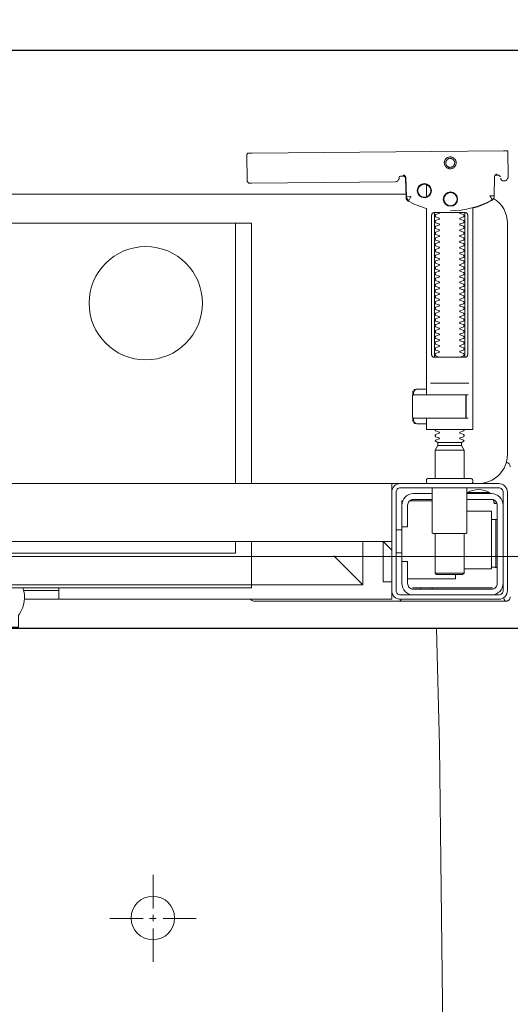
# Model space of a CAD drawing. Header units: millimetres. Extents: x 23192 to 177760, y -399809 to -79279.
# Tile 111 of 256: x 51629 to 51646, y -194685 to -194651. Entities that reach past the tile are written whole.
import ezdxf

# ---------------------------------------------------------------- set-up
doc = ezdxf.new("R2010")
doc.units = ezdxf.units.MM
doc.linetypes.add('CARKOVANA', pattern=[7.5, 5, -2.5])
doc.linetypes.add('HIDDEN2', pattern=[4.7625, 3.175, -1.5875])
doc.layers.get('0').update_dxf_attribs({"lineweight": 0})
for name, color, linetype, lineweight in [('!! 0_ Istn-sciany', 3, 'Continuous', 30), ('!! 2 ZABUDOWA GK-MDF', 54, 'Continuous', 13), ('!! 2_wypos-sanitarne', 240, 'Continuous', 9), ('!! wymiary osi', 250, 'Continuous', 9)]:
    doc.layers.add(name, color=color, linetype=linetype, lineweight=lineweight)
doc.layers.add('!! 1_Wyburzenia', color=252, linetype='CARKOVANA', lineweight=13, true_color=0x696969)
doc.layers.add('!! 2_WYBURZENIA DO REMONTU', color=7, linetype='Continuous', lineweight=0, true_color=0x4d4d4d, plot=False)
doc.layers.add('!!_@ wypos sanit nd', color=7, linetype='Continuous', lineweight=0, plot=False)
doc.layers.add('Powierzchnia', color=140, linetype='Continuous', lineweight=5, plot=False)
doc.styles.add('TXT', font='simplex.shx')
doc.dimstyles.new('DIM50', dxfattribs={"dimscale": 5, "dimtxt": 2.5, "dimasz": 1.5, "dimexe": 0, "dimexo": 0, "dimgap": 0.5, "dimtad": 1, "dimdec": 4, "dimrnd": 0.5, "dimdsep": 46, "dimtxsty": 'TXT', "dimblk1": 'TICK1', "dimblk2": 'TICK1', "dimsah": 1, "dimcen": 0, "dimse1": 1, "dimse2": 1, "dimclrd": 1, "dimclre": 7, "dimclrt": 9, "dimadec": 0, "dimazin": 0, "dimtfac": 1, "dimtdec": 4, "dimtmove": 2, "dimatfit": 3, "dimldrblk": 'TICK1', "dimfxl": 1, "dimtolj": 1, "dimarcsym": 0})

# ---------------------------------------------------------------- blocks, each defined once
blk = doc.blocks.new('A$C351F644B')
for p, q in [((13.073, 19.983), (-13.073, 19.983)), ((-20, 17.5), (20, 17.5)), ((20, 0), (-20, 0))]:
    blk.add_line(p, q)
blk.add_circle((0, 8.75), 1.959)
blk = doc.blocks.new('A$Cff2eaf8b')
for points in [[(0.19864, 0.08252), (0.11173, 0.08169)], [(0.20013, 0.08252), (0.20025, 0.07353)], [(0.16386, 0.07389), (0.16409, 0.07384), (0.16425, 0.07378), (0.1644, 0.07368), (0.16452, 0.07356), (0.16463, 0.07342), (0.16471, 0.07326), (0.16476, 0.07309), (0.16478, 0.07292), (0.16496, 0.06636), (0.16497, 0.06624), (0.16498, 0.06614), (0.165, 0.06604), (0.16503, 0.06594), (0.16507, 0.06584), (0.16511, 0.06575), (0.16516, 0.06566), (0.16521, 0.06557), (0.16527, 0.06549), (0.16534, 0.0654), (0.16542, 0.06533), (0.1655, 0.06526), (0.16558, 0.06519), (0.16567, 0.06513), (0.16576, 0.06508), (0.16651, 0.0647), (0.16726, 0.06433), (0.16803, 0.06399), (0.16881, 0.06367), (0.1696, 0.06337), (0.17039, 0.06309), (0.17119, 0.06284), (0.172, 0.0626), (0.172, -0.00186)], [(0.1651, 0.06653), (0.16492, 0.07312), (0.1649, 0.07329), (0.16485, 0.07345), (0.16478, 0.07361), (0.16467, 0.07374), (0.16455, 0.07386), (0.16441, 0.07396), (0.16425, 0.07403), (0.16409, 0.07408), (0.16391, 0.07409)], [(0.19757, 0.07355), (0.19749, 0.07368), (0.19738, 0.0738), (0.19726, 0.0739), (0.19713, 0.07399), (0.19698, 0.07405), (0.19683, 0.07408), (0.19667, 0.07409), (0.19577, 0.07408)], [(0.172, 0.07087), (0.172, 0.06656)], [(0.16493, 0.0675), (-0.16477, 0.0675)], [(0.17483, 0.06014), (0.17483, 0.01214)], [(0.18523, 0.01214), (0.18523, 0.06014)], [(-0.11847, -0.0325), (-0.11847, 0.0575), (0.11153, 0.0575), (0.11153, -0.0325)], [(0.10602, 0.0575), (0.10602, -0.0325)], [(0.16811, -0.00015), (0.16776, -0.00056), (0.16776, -0.00022), (0.16779, -0.00011), (0.16786, -0.00004), (0.16797, 0), (0.1681, 0.00001), (0.16822, 0.00001), (0.16841, 0.00003), (0.16887, 0.00014), (0.172, 0.00014)], [(0.16848, 0.00006), (0.16856, 0.00012), (0.16876, 0.00014)], [(0.18662, 0.00214), (0.17345, 0.00214)], [(0.16732, -0.0019), (0.16732, -0.00074), (0.16736, -0.00062), (0.16746, -0.00054), (0.16767, -0.00049)], [(0.16751, -0.00165), (0.16754, -0.00139), (0.16766, -0.00086)], [(0.17371, -0.00186), (0.18481, -0.00186), (0.18637, -0.00186)], [(0.16767, -0.01124), (0.16755, -0.01122), (0.16746, -0.01119), (0.16737, -0.01112), (0.16732, -0.01098), (0.16732, -0.00983)], [(0.16766, -0.01087), (0.16754, -0.01033), (0.16751, -0.01008)], [(0.18558, -0.00986), (0.18637, -0.00986)], [(0.172, -0.01186), (0.16887, -0.01186), (0.16841, -0.01176), (0.16831, -0.01174), (0.16819, -0.01174), (0.16806, -0.01173), (0.16794, -0.01172), (0.16783, -0.01166), (0.16776, -0.01151), (0.16776, -0.01117), (0.16811, -0.01157)], [(0.16876, -0.01186), (0.16866, -0.01186), (0.16848, -0.01178)], [(0.1759, -0.0183), (0.1841, -0.0183)], [(0.1841, -0.01936), (0.1759, -0.01936)], [(0.185, -0.02092), (0.175, -0.02092)], [(0.19962, -0.02522), (0.19976, -0.02523), (0.19987, -0.02526), (0.20001, -0.0253)], [(-0.16, -0.0355), (-0.16, -0.0325), (0.16, -0.0325), (0.16, -0.0355)], [(0.16, -0.0485), (0.16, -0.0365)], [(0.1635, -0.0475), (0.1635, -0.04)], [(0.174, -0.0385), (0.16618, -0.0385)], [(0.167, -0.03806), (0.16693, -0.03815), (0.16687, -0.03825), (0.16681, -0.03837), (0.16675, -0.0385)], [(0.19499, -0.03806), (0.19506, -0.03814), (0.19512, -0.03823), (0.19517, -0.03833), (0.19521, -0.03842), (0.19525, -0.03853), (0.19528, -0.03863), (0.19531, -0.03874), (0.19533, -0.03885), (0.19535, -0.03896), (0.19537, -0.03907), (0.19538, -0.03917), (0.19539, -0.03927), (0.19537, -0.03937), (0.19547, -0.0394), (0.19557, -0.0394), (0.19567, -0.0394), (0.19578, -0.0394), (0.19589, -0.0394), (0.19612, -0.0394), (0.19616, -0.0393), (0.19615, -0.03919), (0.19613, -0.03907), (0.19609, -0.03894), (0.19605, -0.03882), (0.19594, -0.03861)], [(0.186, -0.042), (0.1945, -0.042), (0.1945, -0.062), (0.185, -0.062)], [(0.19591, -0.04489), (0.19602, -0.04489), (0.19615, -0.04489), (0.19632, -0.04489), (0.1965, -0.04489)], [(0.1615, -0.0485), (0.1635, -0.0485)], [(0.175, -0.0498), (0.175, -0.06346), (0.1755, -0.06396), (0.1845, -0.06396), (0.185, -0.06346), (0.185, -0.0498)], [(0.16, -0.0555), (0.157, -0.0525), (0.16, -0.0525), (-0.16, -0.0525), (-0.157, -0.0525), (-0.16, -0.0555)], [(0.10602, -0.0525), (0.10602, -0.05658), (-0.11847, -0.05658)], [(0.11153, -0.0525), (0.11153, -0.0675), (0.15, -0.0675)], [(0.14, -0.0575), (0.15, -0.0675), (0.15, -0.0525)], [(0.16, -0.0665), (0.157, -0.0665), (0.157, -0.0525)], [(0.1615, -0.0565), (0.1635, -0.0565)], [(0.1655, -0.0655), (0.182, -0.0655), (0.182, -0.06396)], [(0.185, -0.06346), (0.175, -0.06346)], [(0.1965, -0.06151), (0.19632, -0.06151), (0.19615, -0.06151), (0.19602, -0.06151), (0.19591, -0.06151)], [(0.03283, -0.0695), (0.045, -0.0695)], [(0.16, -0.0695), (0.16, -0.0725), (0.03305, -0.0725)], [(0.045, -0.0685), (0.045, -0.0725)], [(0.16721, -0.0685), (0.19466, -0.0685), (0.19478, -0.0685)], [(0.17, -0.069), (0.17, -0.0685)], [(0.174, -0.069), (0.174, -0.0685)]]:
    blk.add_lwpolyline(points)
for points in [[(0.16424, 0.07378), (0.16327, 0.07377), (0.16304, 0.07374), (0.16282, 0.07366), (0.16262, 0.07353), (0.16265, 0.07357), (0.16258, 0.07337), (0.16257, 0.07317, -0.157432), (0.16238, 0.07258), (0.1621, 0.07218, -0.241147), (0.16129, 0.07175), (0.1115, 0.07128), (0.11133, 0.07127), (0.11119, 0.07127), (0.11107, 0.07127), (0.11094, 0.07128), (0.11078, 0.0713), (0.11062, 0.07135), (0.11047, 0.07143), (0.11033, 0.07153), (0.11022, 0.07165), (0.11012, 0.07179), (0.11005, 0.07194), (0.11001, 0.0721), (0.10999, 0.07227), (0.10995, 0.08127), (0.11022, 0.08166)], [(0.19647, 0.0744), (0.19626, 0.07438), (0.19604, 0.0743), (0.19585, 0.07417), (0.19566, 0.07396, 0.132231), (0.19551, 0.07346), (0.19546, 0.06691)], [(0.19768, 0.0731, 0.415336), (0.19869, 0.07211)], [(0.19885, 0.07212), (0.19898, 0.07212), (0.19912, 0.07213), (0.19927, 0.07216), (0.1994, 0.07222), (0.19953, 0.07229), (0.19965, 0.07238), (0.19975, 0.07248), (0.20007, 0.07294, 0.158481), (0.20025, 0.07353)], [(0.18031, 0.06175, 0.125713), (0.19466, 0.06556, 0.121439), (0.19519, 0.06605, -0.262119), (0.2, 0.0575), (0.2, -0.0225, -0.414214), (0.19, -0.0325), (0.18751, -0.0325, 0.405519), (0.188, -0.032), (0.188, -0.0313, 0.414214), (0.1875, -0.0308), (0.1725, -0.0308, 0.414214), (0.172, -0.0313), (0.172, -0.032, 0.405519), (0.17249, -0.0325, 0.001664), (0.15993, -0.0325)], [(0.172, -0.00986), (0.172, -0.01366, 0.414214), (0.1722, -0.01386), (0.18462, -0.01386), (0.1878, -0.01386, 0.414214), (0.188, -0.01366), (0.188, 0.06267), (0.18885, 0.06292), (0.18969, 0.06319), (0.19052, 0.0635), (0.19134, 0.06382), (0.19215, 0.06417), (0.19295, 0.06454), (0.19374, 0.06494), (0.19456, 0.06538), (0.19464, 0.06544), (0.19473, 0.0655), (0.19481, 0.06557), (0.19488, 0.06564), (0.19495, 0.06572), (0.19502, 0.06581)], [(0.17647, 0.01114, 0.182836), (0.17636, 0.01123), (0.17515, 0.01163, 0.050055), (0.175, 0.0119), (0.175, 0.01218, 0.050055), (0.17515, 0.01244), (0.17636, 0.01285, 0.719897), (0.17636, 0.01323), (0.17515, 0.01363, 0.050055), (0.175, 0.0139), (0.175, 0.01418, 0.050055), (0.17515, 0.01444), (0.17636, 0.01485, 0.719897), (0.17636, 0.01523), (0.17515, 0.01563, 0.050055), (0.175, 0.0159), (0.175, 0.01618, 0.050055), (0.17515, 0.01644), (0.17636, 0.01685, 0.719897), (0.17636, 0.01723), (0.17515, 0.01763, 0.050055), (0.175, 0.0179), (0.175, 0.01818, 0.050055), (0.17515, 0.01844), (0.17636, 0.01885, 0.719897), (0.17636, 0.01923), (0.17515, 0.01963, 0.050055), (0.175, 0.0199), (0.175, 0.02018, 0.050055), (0.17515, 0.02044), (0.17636, 0.02085, 0.719897), (0.17636, 0.02123), (0.17515, 0.02163, 0.050055), (0.175, 0.0219), (0.175, 0.02218, 0.050055), (0.17515, 0.02244), (0.17636, 0.02285, 0.719897), (0.17636, 0.02323), (0.17515, 0.02363, 0.050055), (0.175, 0.0239), (0.175, 0.02418, 0.050055), (0.17515, 0.02444), (0.17636, 0.02485, 0.719897), (0.17636, 0.02523), (0.17515, 0.02563, 0.050055), (0.175, 0.0259), (0.175, 0.02618, 0.050055), (0.17515, 0.02644), (0.17636, 0.02685, 0.719897), (0.17636, 0.02723), (0.17515, 0.02763, 0.050055), (0.175, 0.0279), (0.175, 0.02818, 0.050055), (0.17515, 0.02844), (0.17636, 0.02885, 0.719897), (0.17636, 0.02923), (0.17515, 0.02963, 0.050055), (0.175, 0.0299), (0.175, 0.03018, 0.050055), (0.17515, 0.03044), (0.17636, 0.03085, 0.719897), (0.17636, 0.03123), (0.17515, 0.03163, 0.050055), (0.175, 0.0319), (0.175, 0.03218, 0.050055), (0.17515, 0.03244), (0.17636, 0.03285, 0.719897), (0.17636, 0.03323), (0.17515, 0.03363, 0.050055), (0.175, 0.0339), (0.175, 0.03418, 0.050055), (0.17515, 0.03444), (0.17636, 0.03485, 0.719897), (0.17636, 0.03523), (0.17515, 0.03563, 0.050055), (0.175, 0.0359), (0.175, 0.03618, 0.050055), (0.17515, 0.03644), (0.17636, 0.03685, 0.719897), (0.17636, 0.03723), (0.17515, 0.03763, 0.050055), (0.175, 0.0379), (0.175, 0.03818, 0.050055), (0.17515, 0.03844), (0.17636, 0.03885, 0.719897), (0.17636, 0.03923), (0.17515, 0.03963, 0.050055), (0.175, 0.0399), (0.175, 0.04018, 0.050055), (0.17515, 0.04044), (0.17636, 0.04085, 0.719897), (0.17636, 0.04123), (0.17515, 0.04163, 0.050055), (0.175, 0.0419), (0.175, 0.04218, 0.050055), (0.17515, 0.04244), (0.17636, 0.04285, 0.719897), (0.17636, 0.04323), (0.17515, 0.04363, 0.050055), (0.175, 0.0439), (0.175, 0.04418, 0.050055), (0.17515, 0.04444), (0.17636, 0.04485, 0.719897), (0.17636, 0.04523), (0.17515, 0.04563, 0.050055), (0.175, 0.0459), (0.175, 0.04618, 0.050055), (0.17515, 0.04644), (0.17636, 0.04685, 0.719897), (0.17636, 0.04723), (0.17515, 0.04763, 0.050055), (0.175, 0.0479), (0.175, 0.04818, 0.050055), (0.17515, 0.04844), (0.17636, 0.04885, 0.719897), (0.17636, 0.04923), (0.17515, 0.04963, 0.050055), (0.175, 0.0499), (0.175, 0.05018, 0.050055), (0.17515, 0.05044), (0.17636, 0.05085, 0.719897), (0.17636, 0.05123), (0.17515, 0.05163, 0.050055), (0.175, 0.0519), (0.175, 0.05218, 0.050055), (0.17515, 0.05244), (0.17636, 0.05285, 0.719897), (0.17636, 0.05323), (0.17515, 0.05363, 0.050055), (0.175, 0.0539), (0.175, 0.05418, 0.050055), (0.17515, 0.05444), (0.17636, 0.05485, 0.719897), (0.17636, 0.05523), (0.17515, 0.05563, 0.050055), (0.175, 0.0559), (0.175, 0.05618, 0.050055), (0.17515, 0.05644), (0.17636, 0.05685, 0.719897), (0.17636, 0.05723), (0.17515, 0.05763, 0.050055), (0.175, 0.0579), (0.175, 0.05818, 0.050055), (0.17515, 0.05844), (0.17636, 0.05885, 0.719897), (0.17636, 0.05923), (0.17515, 0.05963, 0.050055), (0.175, 0.0599), (0.175, 0.06018, 0.050055), (0.17515, 0.06044), (0.17636, 0.06085, 0.474594), (0.17647, 0.06114)], [(0.18353, 0.06114, 0.474594), (0.18364, 0.06085), (0.18485, 0.06044, 0.050055), (0.185, 0.06018), (0.185, 0.0599, 0.050055), (0.18485, 0.05963), (0.18364, 0.05923, 0.719897), (0.18364, 0.05885), (0.18485, 0.05844, 0.050055), (0.185, 0.05818), (0.185, 0.0579, 0.050055), (0.18485, 0.05763), (0.18364, 0.05723, 0.719897), (0.18364, 0.05685), (0.18485, 0.05644, 0.050055), (0.185, 0.05618), (0.185, 0.0559, 0.050055), (0.18485, 0.05563), (0.18364, 0.05523, 0.719897), (0.18364, 0.05485), (0.18485, 0.05444, 0.050055), (0.185, 0.05418), (0.185, 0.0539, 0.050055), (0.18485, 0.05363), (0.18364, 0.05323, 0.719897), (0.18364, 0.05285), (0.18485, 0.05244, 0.050055), (0.185, 0.05218), (0.185, 0.0519, 0.050055), (0.18485, 0.05163), (0.18364, 0.05123, 0.719897), (0.18364, 0.05085), (0.18485, 0.05044, 0.050055), (0.185, 0.05018), (0.185, 0.0499, 0.050055), (0.18485, 0.04963), (0.18364, 0.04923, 0.719897), (0.18364, 0.04885), (0.18485, 0.04844, 0.050055), (0.185, 0.04818), (0.185, 0.0479, 0.050055), (0.18485, 0.04763), (0.18364, 0.04723, 0.719897), (0.18364, 0.04685), (0.18485, 0.04644, 0.050055), (0.185, 0.04618), (0.185, 0.0459, 0.050055), (0.18485, 0.04563), (0.18364, 0.04523, 0.719897), (0.18364, 0.04485), (0.18485, 0.04444, 0.050055), (0.185, 0.04418), (0.185, 0.0439, 0.050055), (0.18485, 0.04363), (0.18364, 0.04323, 0.719897), (0.18364, 0.04285), (0.18485, 0.04244, 0.050055), (0.185, 0.04218), (0.185, 0.0419, 0.050055), (0.18485, 0.04163), (0.18364, 0.04123, 0.719897), (0.18364, 0.04085), (0.18485, 0.04044, 0.050055), (0.185, 0.04018), (0.185, 0.0399, 0.050055), (0.18485, 0.03963), (0.18364, 0.03923, 0.719897), (0.18364, 0.03885), (0.18485, 0.03844, 0.050055), (0.185, 0.03818), (0.185, 0.0379, 0.050055), (0.18485, 0.03763), (0.18364, 0.03723, 0.719897), (0.18364, 0.03685), (0.18485, 0.03644, 0.050055), (0.185, 0.03618), (0.185, 0.0359, 0.050055), (0.18485, 0.03563), (0.18364, 0.03523, 0.719897), (0.18364, 0.03485), (0.18485, 0.03444, 0.050055), (0.185, 0.03418), (0.185, 0.0339, 0.050055), (0.18485, 0.03363), (0.18364, 0.03323, 0.719897), (0.18364, 0.03285), (0.18485, 0.03244, 0.050055), (0.185, 0.03218), (0.185, 0.0319, 0.050055), (0.18485, 0.03163), (0.18364, 0.03123, 0.719897), (0.18364, 0.03085), (0.18485, 0.03044, 0.050055), (0.185, 0.03018), (0.185, 0.0299, 0.050055), (0.18485, 0.02963), (0.18364, 0.02923, 0.719897), (0.18364, 0.02885), (0.18485, 0.02844, 0.050055), (0.185, 0.02818), (0.185, 0.0279, 0.050055), (0.18485, 0.02763), (0.18364, 0.02723, 0.719897), (0.18364, 0.02685), (0.18485, 0.02644, 0.050055), (0.185, 0.02618), (0.185, 0.0259, 0.050055), (0.18485, 0.02563), (0.18364, 0.02523, 0.719897), (0.18364, 0.02485), (0.18485, 0.02444, 0.050055), (0.185, 0.02418), (0.185, 0.0239, 0.050055), (0.18485, 0.02363), (0.18364, 0.02323, 0.719897), (0.18364, 0.02285), (0.18485, 0.02244, 0.050055), (0.185, 0.02218), (0.185, 0.0219, 0.050055), (0.18485, 0.02163), (0.18364, 0.02123, 0.719897), (0.18364, 0.02085), (0.18485, 0.02044, 0.050055), (0.185, 0.02018), (0.185, 0.0199, 0.050055), (0.18485, 0.01963), (0.18364, 0.01923, 0.719897), (0.18364, 0.01885), (0.18485, 0.01844, 0.050055), (0.185, 0.01818), (0.185, 0.0179, 0.050055), (0.18485, 0.01763), (0.18364, 0.01723, 0.719897), (0.18364, 0.01685), (0.18485, 0.01644, 0.050055), (0.185, 0.01618), (0.185, 0.0159, 0.050055), (0.18485, 0.01563), (0.18364, 0.01523, 0.719897), (0.18364, 0.01485), (0.18485, 0.01444, 0.050055), (0.185, 0.01418), (0.185, 0.0139, 0.050055), (0.18485, 0.01363), (0.18364, 0.01323, 0.719897), (0.18364, 0.01285), (0.18485, 0.01244, 0.050055), (0.185, 0.01218), (0.185, 0.0119, 0.050055), (0.18485, 0.01163), (0.18364, 0.01123, 0.182836), (0.18353, 0.01114)], [(0.18575, -0.00966), (0.18575, -0.00207), (0.18572, -0.00196), (0.18564, -0.00189), (0.18554, -0.00186), (0.18565, -0.00188), (0.18573, -0.00194), (0.18577, -0.00204), (0.18577, -0.00966), (0.18574, -0.00977), (0.18566, -0.00984), (0.18547, -0.00986), (0.18558, -0.00981), (0.18563, -0.00966), (0.18563, -0.00206), (0.18557, -0.00191), (0.18547, -0.00186), (0.16743, -0.00186, 0.414214), (0.16723, -0.00206), (0.16723, -0.00966, 0.414214), (0.16743, -0.00986), (0.18547, -0.00986)], [(0.18555, -0.00986, 0.414213), (0.18575, -0.00966), (0.18575, -0.00207), (0.18575, -0.00966), (0.18572, -0.00977), (0.18564, -0.00984), (0.18554, -0.00986)], [(0.175, -0.01382), (0.175, -0.01406, -0.050055), (0.17515, -0.01432), (0.17636, -0.01473, -0.719897), (0.17636, -0.01511), (0.17515, -0.01552, -0.050055), (0.175, -0.01578), (0.175, -0.01606, -0.050055), (0.17515, -0.01632), (0.17636, -0.01673, -0.719897), (0.17636, -0.01711), (0.17515, -0.01752, -0.050055), (0.175, -0.01778), (0.1759, -0.0183), (0.1759, -0.01936), (0.175, -0.02092), (0.175, -0.0308)], [(0.185, -0.01382), (0.185, -0.01406, 0.050055), (0.18485, -0.01432), (0.18364, -0.01473, 0.719897), (0.18364, -0.01511), (0.18485, -0.01552, 0.050055), (0.185, -0.01578), (0.185, -0.01606, 0.050055), (0.18485, -0.01632), (0.18364, -0.01673, 0.719897), (0.18364, -0.01711), (0.18485, -0.01752, 0.050055), (0.185, -0.01778), (0.1841, -0.0183), (0.1841, -0.01936), (0.185, -0.02092), (0.185, -0.0308)], [(0.2001, -0.02534, 0.126559), (0.19961, -0.02525)], [(0.20099, -0.02671, 0.198909), (0.20055, -0.02564, 0.091301), (0.2001, -0.02534)], [(0.174, -0.034), (0.174, -0.0493, 0.414214), (0.1745, -0.0498), (0.1855, -0.0498, 0.414214), (0.186, -0.0493), (0.186, -0.034)], [(0.16379, -0.0385), (0.1635, -0.0385), (0.1635, -0.04, -0.414214), (0.1675, -0.036), (0.174, -0.036)], [(0.19375, -0.03562, 0.119096), (0.19, -0.03454, 0.119096), (0.18625, -0.03562)], [(0.19375, -0.036), (0.19375, -0.03562), (0.18625, -0.03562), (0.18625, -0.036), (0.1945, -0.036, -0.414214), (0.1985, -0.04)], [(0.174, -0.038), (0.1675, -0.038, 0.414214), (0.1655, -0.04), (0.1655, -0.0475), (0.1635, -0.0475), (0.1635, -0.067, 0.414214), (0.1675, -0.071)], [(0.1635, -0.0595), (0.1655, -0.0595), (0.1655, -0.067, 0.414214), (0.1675, -0.069), (0.1945, -0.069, 0.414214), (0.1965, -0.067), (0.1965, -0.04, 0.414214), (0.1945, -0.038), (0.186, -0.038)], [(0.1945, -0.04497), (0.19515, -0.04496), (0.19542, -0.04496), (0.1956, -0.04496), (0.19566, -0.04496, 0.116465), (0.19589, -0.0449), (0.196, -0.04485), (0.196, -0.06155), (0.19589, -0.0615, 0.116465), (0.19566, -0.06144), (0.19542, -0.06144), (0.19515, -0.06144), (0.1945, -0.06143)], [(0.1945, -0.071, 0.414214), (0.1985, -0.067)], [(-0.04, -0.0685), (-0.03255, -0.0685, 0.236962), (-0.03118, -0.07775, -0.154353), (-0.031, -0.07832), (-0.031, -0.08218), (0.031, -0.08218), (0.031, -0.07832, -0.154353), (0.03118, -0.07775, 0.236962), (0.03255, -0.0685), (0.04, -0.0685)], [(0.11124, -0.0725), (0.11142, -0.07274), (0.11165, -0.07293), (0.11192, -0.07308), (0.1122, -0.07317), (0.1125, -0.0732), (0.1623, -0.0732, 0.326231), (0.16325, -0.0725)], [(0.1987, -0.07216, 0.000114), (0.1987, -0.07216, 0.517015), (0.20003, -0.07309), (0.19993, -0.07313), (0.19983, -0.07315), (0.19971, -0.07318), (0.19958, -0.07319), (0.19948, -0.07319), (0.19903, -0.07319), (0.19841, -0.07319), (0.19771, -0.07319), (0.16427, -0.07319), (0.16392, -0.07319), (0.16356, -0.07319), (0.16323, -0.07319), (0.16293, -0.07319), (0.16269, -0.07319), (0.16249, -0.07319), (0.16236, -0.07319)], [(0.2001, -0.07306, 0.091301), (0.20055, -0.07276, 0.198909), (0.20099, -0.0717)]]:
    blk.add_lwpolyline(points, format="xyb")
for points in [[(0.18024, 0.0763), (0.18044, 0.07631), (0.18064, 0.07634), (0.18083, 0.07639), (0.18102, 0.07646), (0.1812, 0.07655), (0.18138, 0.07665), (0.18154, 0.07677), (0.18168, 0.07691), (0.18182, 0.07706), (0.18193, 0.07722), (0.18204, 0.0774), (0.18212, 0.07758), (0.18219, 0.07777), (0.18223, 0.07796), (0.18226, 0.07816), (0.18227, 0.07836), (0.18226, 0.07857), (0.18223, 0.07876), (0.18217, 0.07896), (0.18211, 0.07915), (0.18202, 0.07933), (0.18191, 0.0795), (0.18179, 0.07966), (0.18165, 0.07981), (0.1815, 0.07994), (0.18134, 0.08006), (0.18117, 0.08016), (0.18099, 0.08024), (0.1808, 0.08031), (0.1806, 0.08036), (0.1804, 0.08038), (0.1802, 0.08039), (0.18, 0.08038), (0.1798, 0.08035), (0.17961, 0.0803), (0.17942, 0.08023), (0.17924, 0.08014), (0.17907, 0.08004), (0.17891, 0.07992), (0.17876, 0.07978), (0.17863, 0.07963), (0.17851, 0.07947), (0.17841, 0.07929), (0.17832, 0.07911), (0.17826, 0.07892), (0.17821, 0.07872), (0.17818, 0.07853), (0.17817, 0.07832), (0.17819, 0.07812), (0.17822, 0.07793), (0.17827, 0.07773), (0.17834, 0.07754), (0.17842, 0.07736), (0.17853, 0.07719), (0.17865, 0.07703), (0.17879, 0.07688), (0.17894, 0.07675), (0.1791, 0.07663), (0.17927, 0.07653), (0.17946, 0.07645), (0.17965, 0.07638), (0.17984, 0.07633), (0.18004, 0.07631)], [(0.18023, 0.07679), (0.18038, 0.0768), (0.18053, 0.07682), (0.18068, 0.07686), (0.18082, 0.07691), (0.18096, 0.07698), (0.18109, 0.07706), (0.18121, 0.07715), (0.18132, 0.07725), (0.18143, 0.07737), (0.18151, 0.07749), (0.18159, 0.07762), (0.18166, 0.07776), (0.18171, 0.0779), (0.18174, 0.07805), (0.18176, 0.0782), (0.18177, 0.07835), (0.18176, 0.0785), (0.18174, 0.07866), (0.1817, 0.0788), (0.18164, 0.07895), (0.18158, 0.07908), (0.1815, 0.07921), (0.18141, 0.07933), (0.1813, 0.07944), (0.18119, 0.07955), (0.18107, 0.07964), (0.18093, 0.07971), (0.1808, 0.07978), (0.18065, 0.07983), (0.18051, 0.07986), (0.18036, 0.07988), (0.1802, 0.07989), (0.18005, 0.07988), (0.1799, 0.07986), (0.17975, 0.07982), (0.17961, 0.07976), (0.17947, 0.0797), (0.17935, 0.07962), (0.17922, 0.07953), (0.17911, 0.07942), (0.17901, 0.07931), (0.17892, 0.07919), (0.17884, 0.07906), (0.17878, 0.07892), (0.17873, 0.07877), (0.1787, 0.07863), (0.17867, 0.07848), (0.17867, 0.07832), (0.17868, 0.07817), (0.1787, 0.07802), (0.17874, 0.07787), (0.17879, 0.07773), (0.17886, 0.07759), (0.17894, 0.07746), (0.17903, 0.07734), (0.17913, 0.07723), (0.17925, 0.07713), (0.17937, 0.07704), (0.1795, 0.07696), (0.17964, 0.0769), (0.17978, 0.07685), (0.17993, 0.07682), (0.18008, 0.07679)], [(0.16587, 0.06536), (0.16582, 0.06538), (0.16577, 0.06542), (0.16573, 0.06545), (0.16568, 0.06549), (0.16563, 0.06553), (0.16558, 0.06558), (0.16553, 0.06563), (0.16548, 0.06568), (0.16544, 0.06573), (0.1654, 0.06579), (0.16536, 0.06585), (0.16532, 0.06591), (0.16529, 0.06597), (0.16526, 0.06603), (0.16523, 0.0661), (0.16521, 0.06616), (0.16519, 0.06623), (0.16517, 0.06629), (0.16515, 0.06636), (0.16514, 0.06642), (0.16514, 0.06648), (0.16513, 0.06654), (0.16513, 0.06659), (0.16518, 0.06661), (0.16643, 0.06666), (0.16648, 0.06666), (0.16654, 0.06666), (0.16659, 0.06668), (0.16664, 0.06665), (0.16661, 0.06661), (0.16658, 0.06656), (0.16655, 0.06651), (0.16652, 0.06645), (0.16594, 0.06536)], [(0.18533, 0.06114), (0.18541, 0.06113), (0.1855, 0.06112), (0.18559, 0.06111), (0.18567, 0.06108), (0.18575, 0.06105), (0.18583, 0.06101), (0.18591, 0.06096), (0.18597, 0.0609), (0.18604, 0.06084), (0.18609, 0.06076), (0.18615, 0.06068), (0.18619, 0.06058), (0.18623, 0.06048), (0.18625, 0.06037), (0.18627, 0.06025), (0.18628, 0.06014), (0.18628, 0.01214), (0.18627, 0.01202), (0.18625, 0.01191), (0.18623, 0.0118), (0.18619, 0.01169), (0.18615, 0.0116), (0.18609, 0.01151), (0.18604, 0.01144), (0.18597, 0.01137), (0.18591, 0.01131), (0.18583, 0.01126), (0.18575, 0.01122), (0.18567, 0.01119), (0.18559, 0.01117), (0.1855, 0.01115), (0.18541, 0.01114), (0.18533, 0.01114), (0.17475, 0.01114), (0.17466, 0.01114), (0.17457, 0.01115), (0.17449, 0.01117), (0.1744, 0.01119), (0.17432, 0.01122), (0.17424, 0.01126), (0.17416, 0.01131), (0.17409, 0.01137), (0.17403, 0.01144), (0.17397, 0.01151), (0.17392, 0.0116), (0.17387, 0.01169), (0.17384, 0.0118), (0.17381, 0.01191), (0.17379, 0.01202), (0.17379, 0.01214), (0.17379, 0.06014), (0.17379, 0.06025), (0.17381, 0.06037), (0.17384, 0.06048), (0.17387, 0.06058), (0.17392, 0.06068), (0.17397, 0.06076), (0.17403, 0.06084), (0.17409, 0.0609), (0.17416, 0.06096), (0.17424, 0.06101), (0.17432, 0.06105), (0.1744, 0.06108), (0.17449, 0.06111), (0.17457, 0.06112), (0.17466, 0.06113), (0.17475, 0.06114)], [(-0.11847, -0.0685), (0.11153, -0.0685), (0.11153, -0.0675), (-0.11847, -0.0675)]]:
    blk.add_lwpolyline(points, close=True)
for points in [[(0.19546, 0.0669), (0.19546, 0.0669), (0.19546, 0.0669), (0.19546, 0.06691), (0.19546, 0.06691), (0.19546, 0.06691), (0.19546, 0.06691), (0.19546, 0.06691), (0.19546, 0.06691), (0.19546, 0.06691), (0.19546, 0.06691), (0.19546, 0.06691), (0.19546, 0.06691), (0.19546, 0.06691), (0.19546, 0.06691), (0.19546, 0.06691), (0.19546, 0.06691), (0.19546, 0.06691), (0.19546, 0.06691), (0.19546, 0.06691), (0.19546, 0.0669), (0.19546, 0.0669), (0.19546, 0.0669), (0.19546, 0.0669), (0.19546, 0.0669), (0.19546, 0.0669), (0.19546, 0.0669), (0.19546, 0.0669), (0.19546, 0.0669), (0.19546, 0.0669), (0.19546, 0.0669), (0.19546, 0.0669), (0.19546, 0.0669), (0.19546, 0.0669), (0.19546, 0.0669), (0.19546, 0.0669), (0.19545, 0.0669), (0.19545, 0.06691), (0.19545, 0.06691), (0.19545, 0.06691), (0.19545, 0.06691), (0.19545, 0.06691), (0.19545, 0.06691), (0.19545, 0.06691), (0.19545, 0.06691), (0.19544, 0.06691), (0.19544, 0.06691), (0.19544, 0.0669), (0.19544, 0.0669), (0.19544, 0.0669), (0.19543, 0.0669), (0.19543, 0.0669), (0.19543, 0.0669), (0.19543, 0.0669), (0.19543, 0.0669), (0.19543, 0.0669), (0.19543, 0.0669), (0.19542, 0.0669), (0.19542, 0.0669), (0.19542, 0.0669), (0.19542, 0.0669), (0.19542, 0.0669), (0.19541, 0.0669), (0.19541, 0.0669), (0.19541, 0.0669), (0.19541, 0.0669), (0.19541, 0.0669), (0.1954, 0.0669), (0.1954, 0.0669), (0.1954, 0.0669), (0.19539, 0.0669), (0.19539, 0.0669), (0.19539, 0.0669), (0.19537, 0.06691), (0.19537, 0.06691), (0.19537, 0.06691), (0.19536, 0.06691), (0.19536, 0.06691), (0.19535, 0.06691), (0.19535, 0.06691), (0.19534, 0.06691), (0.19534, 0.06691), (0.19533, 0.06691), (0.19533, 0.06691), (0.19532, 0.06691), (0.19532, 0.06691), (0.19531, 0.06691), (0.19531, 0.06691), (0.1953, 0.06691), (0.19529, 0.06691), (0.19529, 0.06691), (0.19528, 0.06691), (0.19527, 0.06691), (0.19527, 0.06691), (0.19526, 0.06691), (0.19525, 0.06691), (0.19524, 0.06691), (0.19523, 0.06691), (0.19523, 0.06691), (0.19522, 0.06691), (0.19521, 0.06691), (0.1952, 0.06691), (0.19519, 0.06691), (0.19518, 0.06691), (0.19517, 0.06691), (0.19516, 0.06691), (0.19515, 0.06691), (0.19514, 0.06691), (0.19513, 0.06691), (0.19512, 0.06691), (0.19511, 0.06691), (0.1951, 0.06691), (0.19509, 0.06691), (0.19508, 0.06691), (0.19507, 0.06691), (0.19506, 0.06691), (0.19505, 0.06691), (0.19504, 0.06691), (0.19503, 0.06691), (0.19502, 0.06691), (0.19501, 0.06691), (0.19499, 0.06691), (0.19498, 0.06691), (0.19497, 0.06691), (0.19496, 0.06691), (0.19495, 0.06691), (0.19494, 0.06692), (0.19492, 0.06692), (0.19491, 0.06692), (0.1949, 0.06692), (0.19489, 0.06692), (0.19487, 0.06692), (0.19486, 0.06692), (0.19485, 0.06692), (0.19484, 0.06692), (0.19482, 0.06692), (0.19481, 0.06692), (0.19469, 0.06692), (0.19464, 0.06692), (0.19459, 0.06692), (0.19456, 0.06692), (0.19453, 0.06692), (0.19451, 0.06692), (0.19448, 0.06692), (0.19445, 0.06692), (0.19443, 0.06692), (0.1944, 0.06692), (0.19438, 0.06692), (0.19435, 0.06692), (0.19433, 0.06692), (0.1943, 0.06692), (0.19428, 0.06692), (0.19427, 0.06692), (0.19425, 0.06692), (0.19423, 0.06692), (0.19422, 0.06692), (0.19421, 0.06692), (0.19419, 0.06692), (0.19418, 0.06692), (0.19418, 0.06692), (0.19417, 0.06692), (0.19416, 0.06692), (0.19416, 0.06692), (0.19415, 0.06692), (0.19415, 0.06693), (0.19414, 0.06693), (0.19414, 0.06693), (0.19413, 0.06693), (0.19413, 0.06693), (0.19412, 0.06693), (0.19412, 0.06693), (0.19411, 0.06693), (0.19411, 0.06693), (0.19411, 0.06692), (0.1941, 0.06692), (0.1941, 0.06692), (0.1941, 0.06692), (0.19409, 0.06692), (0.19409, 0.06692), (0.19409, 0.06692), (0.19408, 0.06692), (0.19408, 0.06692), (0.19408, 0.06692), (0.19407, 0.06692), (0.19407, 0.06692), (0.19406, 0.06692), (0.19406, 0.06692), (0.19406, 0.06692), (0.19406, 0.06692), (0.19405, 0.06692), (0.19405, 0.06692), (0.19405, 0.06692), (0.19405, 0.06692), (0.19404, 0.06693), (0.19404, 0.06693), (0.19404, 0.06693), (0.19403, 0.06693), (0.19403, 0.06693), (0.19402, 0.06693), (0.19402, 0.06694), (0.19402, 0.06694), (0.19401, 0.06694), (0.19401, 0.06694), (0.19401, 0.06694), (0.194, 0.06694), (0.194, 0.06694), (0.194, 0.06694), (0.194, 0.06694), (0.194, 0.06694), (0.194, 0.06694), (0.19399, 0.06694), (0.19399, 0.06694), (0.19399, 0.06694), (0.19399, 0.06694), (0.19399, 0.06694), (0.19399, 0.06694), (0.19399, 0.06694), (0.19398, 0.06694), (0.19398, 0.06694), (0.19398, 0.06694), (0.19398, 0.06693), (0.19398, 0.06693), (0.19397, 0.06693), (0.19397, 0.06693), (0.19397, 0.06693), (0.19397, 0.06693), (0.19397, 0.06692), (0.19397, 0.06692), (0.19397, 0.06692), (0.19397, 0.06692), (0.19397, 0.06692), (0.19397, 0.06691), (0.19397, 0.06691), (0.19397, 0.06691), (0.19397, 0.06691), (0.19397, 0.0669), (0.19397, 0.0669), (0.19397, 0.0669), (0.19397, 0.0669), (0.19397, 0.0669), (0.19397, 0.06689), (0.19397, 0.06689), (0.19397, 0.06689), (0.19397, 0.06689), (0.19397, 0.06689), (0.19397, 0.06688), (0.19397, 0.06688), (0.19398, 0.06688), (0.19398, 0.06688), (0.19398, 0.06688), (0.19398, 0.06687), (0.19399, 0.06687), (0.19399, 0.06687), (0.19399, 0.06687), (0.194, 0.06686), (0.194, 0.06686), (0.19401, 0.06685), (0.19401, 0.06685), (0.19401, 0.06685), (0.19402, 0.06684), (0.19402, 0.06684), (0.19402, 0.06684), (0.19402, 0.06683), (0.19403, 0.06683), (0.19403, 0.06683), (0.19403, 0.06682), (0.19403, 0.06682), (0.19403, 0.06682), (0.19403, 0.06681), (0.19403, 0.06681), (0.19404, 0.06681), (0.19404, 0.06681), (0.19404, 0.0668), (0.19404, 0.0668), (0.19404, 0.0668), (0.19404, 0.06679), (0.19405, 0.06679), (0.19405, 0.06679), (0.19405, 0.06678), (0.19405, 0.06678), (0.19405, 0.06677), (0.19406, 0.06677), (0.19406, 0.06677), (0.19406, 0.06676), (0.19406, 0.06676), (0.19407, 0.06675), (0.19407, 0.06675), (0.19407, 0.06674), (0.19408, 0.06673), (0.19408, 0.06672), (0.19409, 0.06671), (0.1941, 0.0667), (0.1941, 0.06669), (0.19411, 0.06668), (0.19412, 0.06666), (0.19414, 0.06663), (0.19416, 0.06659), (0.19418, 0.06655), (0.19419, 0.06653), (0.1942, 0.06652), (0.19421, 0.0665), (0.19422, 0.06648), (0.19423, 0.06646), (0.19433, 0.06627), (0.19434, 0.06626), (0.19435, 0.06624), (0.19436, 0.06622), (0.19437, 0.06621), (0.19438, 0.06619), (0.19439, 0.06618), (0.1944, 0.06616), (0.1944, 0.06614), (0.19441, 0.06613), (0.19442, 0.06611), (0.19443, 0.0661), (0.19444, 0.06608), (0.19445, 0.06607), (0.19445, 0.06605), (0.19446, 0.06604), (0.19447, 0.06603), (0.19448, 0.06601), (0.19448, 0.066), (0.19449, 0.06598), (0.1945, 0.06597), (0.19451, 0.06596), (0.19451, 0.06595), (0.19452, 0.06593), (0.19453, 0.06592), (0.19453, 0.06591), (0.19454, 0.0659), (0.19455, 0.06588), (0.19455, 0.06587), (0.19456, 0.06586), (0.19457, 0.06585), (0.19457, 0.06584), (0.19458, 0.06583), (0.19458, 0.06582), (0.19459, 0.06581), (0.19459, 0.0658), (0.1946, 0.06579), (0.1946, 0.06578), (0.19461, 0.06577), (0.19461, 0.06576), (0.19462, 0.06575), (0.19462, 0.06574), (0.19463, 0.06573), (0.19463, 0.06572), (0.19464, 0.06572), (0.19464, 0.06571), (0.19464, 0.0657), (0.19465, 0.06569), (0.19465, 0.06569), (0.19466, 0.06568), (0.19466, 0.06567), (0.19466, 0.06567), (0.19467, 0.06566), (0.19467, 0.06566), (0.19467, 0.06565), (0.19467, 0.06565), (0.19468, 0.06564), (0.19468, 0.06564), (0.19468, 0.06564), (0.19468, 0.06563), (0.19468, 0.06563), (0.19468, 0.06563), (0.19468, 0.06563), (0.19468, 0.06563), (0.19468, 0.06562), (0.19469, 0.06562), (0.19469, 0.06562), (0.19469, 0.06562), (0.19469, 0.06562), (0.19469, 0.06562), (0.19469, 0.06562), (0.19469, 0.06561), (0.19469, 0.06561), (0.19469, 0.06561), (0.19469, 0.06561), (0.19469, 0.06561), (0.19469, 0.06561), (0.19469, 0.06561), (0.19469, 0.06561), (0.19469, 0.06561), (0.19469, 0.06561), (0.19469, 0.06561), (0.19469, 0.06561), (0.19469, 0.06561), (0.19469, 0.06561), (0.19469, 0.06561), (0.19469, 0.06561), (0.19469, 0.0656), (0.19469, 0.0656), (0.19469, 0.0656), (0.19469, 0.0656), (0.19469, 0.0656), (0.19469, 0.0656), (0.19468, 0.0656), (0.19468, 0.0656), (0.19468, 0.0656), (0.19468, 0.0656), (0.19468, 0.0656), (0.19468, 0.0656), (0.19468, 0.0656), (0.19469, 0.0656), (0.19469, 0.0656), (0.19469, 0.0656), (0.19469, 0.0656), (0.19469, 0.0656), (0.19469, 0.0656), (0.19469, 0.0656), (0.19469, 0.0656), (0.19469, 0.0656), (0.19469, 0.0656), (0.19469, 0.0656), (0.19469, 0.0656, 0.269557)], [(0.16, -0.0695), (0.16, -0.0355, -0.414214), (0.163, -0.0325), (0.197, -0.0325, -0.414214), (0.2, -0.0355), (0.2, -0.0695, -0.414214), (0.197, -0.0725), (0.163, -0.0725, -0.414214)], [(0.1985, -0.0355), (0.1985, -0.0695, -0.414214), (0.197, -0.071), (0.163, -0.071, -0.414214), (0.1615, -0.0695), (0.1615, -0.0355, -0.414214), (0.163, -0.034), (0.197, -0.034, -0.414214)]]:
    blk.add_lwpolyline(points, format="xyb", close=True)
for centre, radius in [((0.17128, 0.06872), 0.00247), ((0.17128, 0.06871), 0.00227), ((0.18031, 0.0658), 0.00247), ((0.18031, 0.0658), 0.00227)]:
    blk.add_circle(centre, radius)
for centre, major_axis, ratio, start_param, end_param in [((0.11172, 0.08167), (0.0015, 0.00001), 0.008666, 1.564549, 3.135353), ((0.19863, 0.08251), (0.0015, 0.00001), 0.008666, 0.000034, 1.564556), ((0.11145, 0.08128), (-0.0015, -0.00001), 0.008666, 6.276938, 6.283143), ((0.16326, 0.07477), (0.00001, -0.001), 0.006244, 0, 0.008667), ((0.19846, 0.074), (-0.000892, -0.000453), 0.001081, 6.273741, 6.283185), ((0.19868, 0.07311), (-0.001, -0.00001), 0.00236, 6.276941, 6.283185), ((0.19849, 0.07212), (0.000501, 0.000005), 0.008666, 5.12776, 5.491123), ((0.19868, 0.07311), (0.000013, -0.001), 0.403131, 6.273715, 6.283185), ((0.19883, 0.07312), (0.000018, -0.001), 0.702652, 6.271005, 6.283185), ((0.19875, 0.07351), (0.0015, 0.00002), 0.011557, 6.27692, 6.283202), ((0.18031, 0.06225), (0.000005, -0.0005), 0.006244, 0, 0.008667), ((0.17484, 0.06014), (0, 0.001), 0.006244, 0, 1.570796), ((0.18524, 0.06014), (0, -0.001), 0.006244, 3.141593, 4.712389), ((0.17484, 0.01214), (0, -0.001), 0.006244, 4.712389, 6.283185), ((0.18524, 0.01214), (0, -0.001), 0.006244, 4.712389, 6.283185), ((0.16768, -0.00069), (-0.000013, 0.0002), 0.199357, 6.276703, 6.276744), ((0.16768, -0.01104), (-0.000013, -0.0002), 0.199357, 0.006339, 0.00638)]:
    blk.add_ellipse(centre, major_axis=major_axis, ratio=ratio, start_param=start_param, end_param=end_param)
blk = doc.blocks.new('A$C6ce7c513')
at = {"lineweight": 0}
for points in [[(0.17794, -0.15833), (0.17745, -0.11986), (0.17695, -0.08064), (0.17646, -0.04094), (0.17548, -0.00049)], [(-0.17548, -0.00049), (0.17547, -0.00049)], [(0.07756, -0.08557), (0.07756, -0.09717)], [(0.06252, -0.10062), (0.07411, -0.10062)], [(0.07633, -0.10062), (0.07855, -0.10062)], [(0.07756, -0.09939), (0.07756, -0.1016)], [(0.08101, -0.10062), (0.09236, -0.10062)], [(0.07756, -0.10408), (0.07756, -0.11567)]]:
    blk.add_lwpolyline(points, dxfattribs=at)
blk.add_circle((0.07744, -0.1005), 0.00752, dxfattribs=at)
blk = doc.blocks.new('TICK1')
at = {"color": 0}
for p, q in [((0, -1.4), (0, 1.4)), ((0, 0), (-1, 0))]:
    blk.add_line(p, q, dxfattribs=at)
at = {"color": 2}
blk.add_line((-1, -1), (1, 1), dxfattribs=at)
blk = doc.blocks.new('*D2593')
at = {"layer": '!! wymiary osi', "color": 1, "lineweight": -2, "transparency": 16777216}
blk.add_line((51358.205, -194783.088), (51358.205, -194659.088), dxfattribs=at)
at = {"layer": 'DEFPOINTS', "color": 0, "transparency": 16777216}
for p in [(51358.205, -194651.588), (51678.711, -194651.588), (51678.711, -194790.588)]:
    blk.add_point(p, dxfattribs=at)
at = {"layer": '!! wymiary osi', "color": 1, "lineweight": -2, "transparency": 16777216, "xscale": 7.5, "yscale": 7.5, "zscale": 7.5}
for p, rotation in [((51358.205, -194651.588), 90), ((51358.205, -194790.588), 270)]:
    blk.add_blockref('TICK1', p, dxfattribs=dict(at, rotation=rotation))
at = {"layer": '!! wymiary osi', "color": 9, "transparency": 16777216, "insert": (51349.455, -194721.088), "char_height": 12.5, "attachment_point": 5, "rotation": 90, "style": 'TXT'}
blk.add_mtext('\\A1;139', dxfattribs=at)

msp = doc.modelspace()

# ---------------------------------------------------------------- linework, layer by layer
at = {"layer": '!! 0_ Istn-sciany'}
msp.add_lwpolyline([(51588.71142, -194651.5883), (51658.71142, -194651.5883)], dxfattribs=at)
at = {"layer": '!! 1_Wyburzenia'}
msp.add_lwpolyline([(51573.71142, -194651.5883), (51678.71142, -194651.5883)], dxfattribs=at)
at = {"layer": '!! 2 ZABUDOWA GK-MDF'}
msp.add_lwpolyline([(51573.71142, -194671.5883), (51678.71142, -194671.5883)], dxfattribs=at)
at = {"layer": 'Powierzchnia'}
msp.add_lwpolyline([(51246.21802, -194790.5883), (51678.71142, -194790.5883), (51678.71142, -194651.5883), (51246.21802, -194651.5883)], close=True, dxfattribs=at)

# ---------------------------------------------------------------- block references
at = {"layer": '!! 2_WYBURZENIA DO REMONTU', "linetype": 'HIDDEN2', "ltscale": 3, "rotation": 180}
msp.add_blockref('A$C351F644B', (51633.71142, -194651.5883), dxfattribs=at)
at = {"layer": '!! 2_wypos-sanitarne', "xscale": 100, "yscale": 100, "zscale": 100}
msp.add_blockref('A$C6ce7c513', (51626.21177, -194671.53931), dxfattribs=at)
at = {"layer": '!!_@ wypos sanit nd', "xscale": 100, "yscale": 100, "zscale": 100}
msp.add_blockref('A$Cff2eaf8b', (51626.21177, -194663.32131), dxfattribs=at)

# ---------------------------------------------------------------- dimensions: what is measured, and where the dimension line sits
at = {"layer": '!! wymiary osi'}
dim = msp.add_linear_dim(base=(51358.20534, -194651.5883), p1=(51678.71142, -194790.5883), p2=(51678.71142, -194651.5883), angle=90, dimstyle='DIM50', dxfattribs=at)
dim.commit()
dim.dimension.update_dxf_attribs({"geometry": '*D2593', "text_midpoint": (51349.45534, -194721.0883)})

doc.saveas('drawing.dxf')
